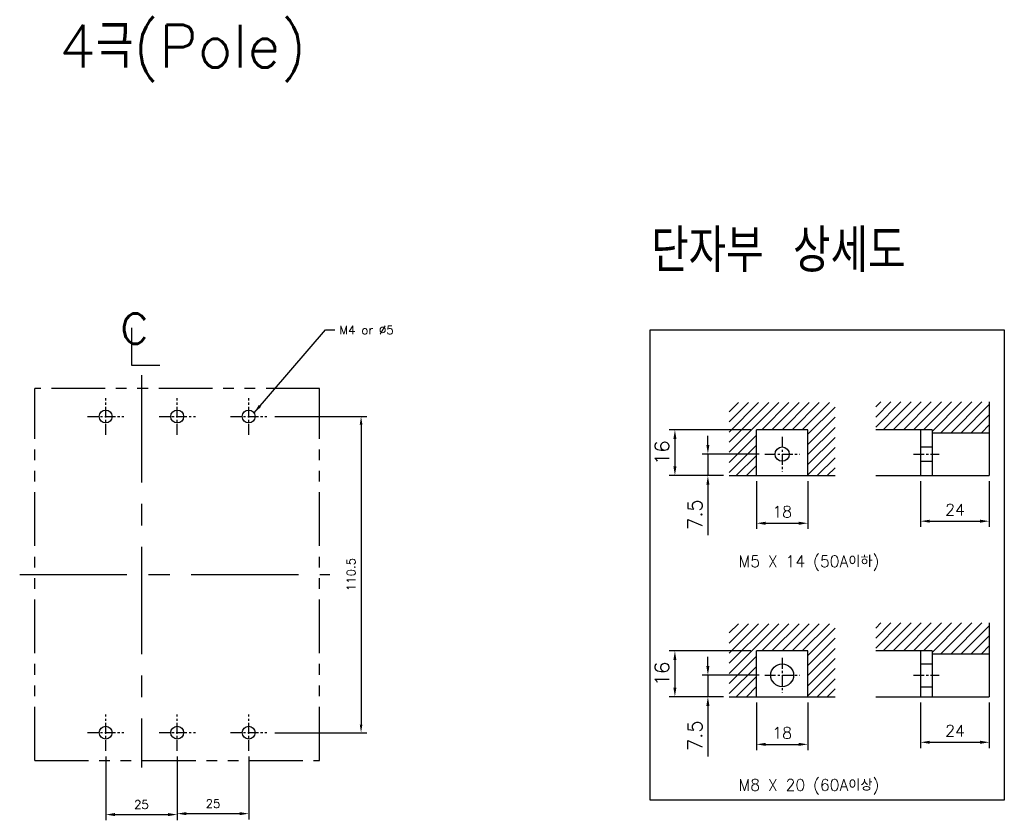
# Model space of a CAD drawing. Extents: x 2148 to 4022, y -907 to 1592.
# Tile 12 of 18: x 3201 to 3545, y 936 to 1216. Entities that reach past the tile are written whole.
import ezdxf

# ---------------------------------------------------------------- set-up
doc = ezdxf.new("R2010")
doc.units = 0
doc.header["$LTSCALE"] = 3
doc.header["$MEASUREMENT"] = 0
doc.linetypes.add('CENTER', pattern=[2, 1.25, -0.25, 0.25, -0.25])
doc.linetypes.add('PHANTOM2', pattern=[1.25, 0.625, -0.125, 0.125, -0.125, 0.125, -0.125])
doc.layers.get('0').update_dxf_attribs({"linetype": 'CONTINUOUS'})
doc.layers.get('Defpoints').update_dxf_attribs({"linetype": 'CONTINUOUS'})
for name, color, linetype in [('AM_VIS', 7, 'CONTINUOUS'), ('cen', 1, 'CENTER'), ('di', 3, 'CONTINUOUS'), ('DIM', 3, 'CONTINUOUS'), ('NOTE', 4, 'CONTINUOUS')]:
    doc.layers.add(name, color=color, linetype=linetype)
doc.styles.add('K25', font='TXT', dxfattribs={"width": 0.9, "height": 2.5, "bigfont": 'TBHAN'})
doc.styles.add('KIM', font='ROMANS.shx', dxfattribs={"height": 5, "bigfont": 'GSG1.shx'})
doc.styles.get("Standard").update_dxf_attribs({"font": 'romans.shx', "height": 3, "bigfont": 'ghs.shx'})
doc.dimstyles.get("Standard").update_dxf_attribs({"dimtxt": 0.18, "dimasz": 0.18, "dimexe": 0.18, "dimexo": 0.0625, "dimgap": 0.09, "dimtad": 0, "dimtih": 1, "dimtoh": 1, "dimdec": 4, "dimzin": 0, "dimdsep": 46, "dimtxsty": 'Standard', "dimcen": 0.09, "dimadec": 0, "dimazin": 0, "dimtfac": 1, "dimtdec": 4, "dimtofl": 0, "dimtmove": 0, "dimatfit": 3, "dimfxl": 0, "dimtolj": 1, "dimtzin": 0, "dimarcsym": 0})
doc.dimstyles.new('STANDARD$0', dxfattribs={"dimtxt": 5, "dimasz": 5, "dimexe": 1, "dimexo": 2, "dimgap": 2, "dimtad": 1, "dimdec": 4, "dimzin": 12, "dimdsep": 46, "dimtxsty": 'KIM', "dimcen": -1, "dimdle": 0.1, "dimadec": 0, "dimazin": 0, "dimtfac": 1, "dimtdec": 4, "dimtmove": 0, "dimatfit": 3, "dimfxl": 0, "dimtolj": 1, "dimtzin": 0, "dimarcsym": 0})
pattern_1 = [(45, (-895.8527, 316.7142), (-1.767767, 1.767767), [])]
pattern_2 = [(45, (-895.8527, 393.9848), (-1.767767, 1.767767), [])]

# ---------------------------------------------------------------- blocks, each defined once
blk = doc.blocks.new('*D26')
at = {"layer": 'Defpoints', "color": 0}
for p in [(3287.77, 1077.54), (3287.77, 967.04), (3319.89, 967.04)]:
    blk.add_point(p, dxfattribs=at)
at = {"layer": 'di'}
for p, q in [((3289.77, 1077.54), (3321.89, 1077.54)), ((3319.89, 1074.74), (3319.89, 969.84)), ((3289.77, 967.04), (3321.89, 967.04))]:
    blk.add_line(p, q, dxfattribs=at)
for points in [[(3319.43, 1074.74), (3320.36, 1074.74), (3319.89, 1077.54)], [(3319.43, 969.84), (3320.36, 969.84), (3319.89, 967.04)]]:
    blk.add_solid(points, dxfattribs=at)
at = {"layer": 'di', "insert": (3316.39, 1022.29), "char_height": 3, "attachment_point": 5, "rotation": 90}
blk.add_mtext('\\A1;110.5', dxfattribs=at)
blk = doc.blocks.new('*D43')
at = {"layer": 'Defpoints', "color": 0}
for p in [(3458.12, 979.61), (3476.12, 979.61), (3476.12, 962.95)]:
    blk.add_point(p, dxfattribs=at)
at = {"layer": 'di'}
for p, q in [((3458.12, 977.61), (3458.12, 960.95)), ((3476.12, 977.61), (3476.12, 960.95)), ((3461.32, 962.95), (3472.92, 962.95))]:
    blk.add_line(p, q, dxfattribs=at)
for points in [[(3461.32, 963.49), (3461.32, 962.42), (3458.12, 962.95)], [(3472.92, 963.49), (3472.92, 962.42), (3476.12, 962.95)]]:
    blk.add_solid(points, dxfattribs=at)
at = {"layer": 'di', "insert": (3467.12, 966.95), "char_height": 4, "attachment_point": 5}
blk.add_mtext('\\A1;18', dxfattribs=at)
blk = doc.blocks.new('*D44')
at = {"layer": 'Defpoints', "color": 0}
for p in [(3515.54, 979.61), (3539.54, 979.61), (3539.54, 963.68)]:
    blk.add_point(p, dxfattribs=at)
at = {"layer": 'di'}
for p, q in [((3515.54, 977.61), (3515.54, 961.68)), ((3539.54, 977.61), (3539.54, 961.68)), ((3518.74, 963.68), (3536.34, 963.68))]:
    blk.add_line(p, q, dxfattribs=at)
for points in [[(3518.74, 964.21), (3518.74, 963.15), (3515.54, 963.68)], [(3536.34, 964.21), (3536.34, 963.15), (3539.54, 963.68)]]:
    blk.add_solid(points, dxfattribs=at)
at = {"layer": 'di', "insert": (3527.54, 967.68), "char_height": 4, "attachment_point": 5}
blk.add_mtext('\\A1;24', dxfattribs=at)
blk = doc.blocks.new('*D45')
at = {"layer": 'Defpoints', "color": 0}
for p in [(3461.09, 987.11), (3441.15, 979.61), (3448.62, 979.61)]:
    blk.add_point(p, dxfattribs=at)
at = {"layer": 'di'}
for p, q in [((3441.15, 990.31), (3441.15, 993.51)), ((3459.09, 987.11), (3439.15, 987.11)), ((3441.15, 987.11), (3441.15, 979.61)), ((3446.62, 979.61), (3439.15, 979.61)), ((3441.15, 976.41), (3441.15, 958.74))]:
    blk.add_line(p, q, dxfattribs=at)
for points in [[(3440.62, 990.31), (3441.68, 990.31), (3441.15, 987.11)], [(3440.62, 976.41), (3441.68, 976.41), (3441.15, 979.61)]]:
    blk.add_solid(points, dxfattribs=at)
at = {"layer": 'di', "insert": (3436.65, 965.98), "char_height": 5, "attachment_point": 5, "rotation": 90, "style": 'KIM'}
blk.add_mtext('\\A1;7.5', dxfattribs=at)
blk = doc.blocks.new('*D46')
at = {"layer": 'Defpoints', "color": 0}
for p in [(3458.12, 995.61), (3429.62, 979.61), (3448.62, 979.61)]:
    blk.add_point(p, dxfattribs=at)
at = {"layer": 'di'}
for p, q in [((3456.12, 995.61), (3427.62, 995.61)), ((3429.62, 992.41), (3429.62, 982.81)), ((3446.62, 979.61), (3427.62, 979.61))]:
    blk.add_line(p, q, dxfattribs=at)
for points in [[(3429.09, 992.41), (3430.15, 992.41), (3429.62, 995.61)], [(3429.09, 982.81), (3430.15, 982.81), (3429.62, 979.61)]]:
    blk.add_solid(points, dxfattribs=at)
at = {"layer": 'di', "insert": (3425.12, 987.61), "char_height": 5, "attachment_point": 5, "rotation": 90, "style": 'KIM'}
blk.add_mtext('\\A1;16', dxfattribs=at)
blk = doc.blocks.new('*D49')
at = {"layer": 'Defpoints', "color": 0}
for p in [(3458.12, 1056.89), (3476.12, 1056.89), (3476.12, 1040.23)]:
    blk.add_point(p, dxfattribs=at)
at = {"layer": 'di'}
for p, q in [((3458.12, 1054.89), (3458.12, 1038.23)), ((3476.12, 1054.89), (3476.12, 1038.23)), ((3461.32, 1040.23), (3472.92, 1040.23))]:
    blk.add_line(p, q, dxfattribs=at)
for points in [[(3461.32, 1040.76), (3461.32, 1039.69), (3458.12, 1040.23)], [(3472.92, 1040.76), (3472.92, 1039.69), (3476.12, 1040.23)]]:
    blk.add_solid(points, dxfattribs=at)
at = {"layer": 'di', "insert": (3467.12, 1044.23), "char_height": 4, "attachment_point": 5}
blk.add_mtext('\\A1;18', dxfattribs=at)
blk = doc.blocks.new('*D50')
at = {"layer": 'Defpoints', "color": 0}
for p in [(3515.54, 1056.89), (3539.54, 1056.89), (3539.54, 1040.95)]:
    blk.add_point(p, dxfattribs=at)
at = {"layer": 'di'}
for p, q in [((3515.54, 1054.89), (3515.54, 1038.95)), ((3539.54, 1054.89), (3539.54, 1038.95)), ((3518.74, 1040.95), (3536.34, 1040.95))]:
    blk.add_line(p, q, dxfattribs=at)
for points in [[(3518.74, 1041.48), (3518.74, 1040.42), (3515.54, 1040.95)], [(3536.34, 1041.48), (3536.34, 1040.42), (3539.54, 1040.95)]]:
    blk.add_solid(points, dxfattribs=at)
at = {"layer": 'di', "insert": (3527.54, 1044.95), "char_height": 4, "attachment_point": 5}
blk.add_mtext('\\A1;24', dxfattribs=at)
blk = doc.blocks.new('*D47')
at = {"layer": 'Defpoints', "color": 0}
for p in [(3461.09, 1064.39), (3441.15, 1056.89), (3448.62, 1056.89)]:
    blk.add_point(p, dxfattribs=at)
at = {"layer": 'di'}
for p, q in [((3441.15, 1067.59), (3441.15, 1070.79)), ((3459.09, 1064.39), (3439.15, 1064.39)), ((3441.15, 1064.39), (3441.15, 1056.89)), ((3446.62, 1056.89), (3439.15, 1056.89)), ((3441.15, 1053.69), (3441.15, 1036.01))]:
    blk.add_line(p, q, dxfattribs=at)
for points in [[(3440.62, 1067.59), (3441.68, 1067.59), (3441.15, 1064.39)], [(3440.62, 1053.69), (3441.68, 1053.69), (3441.15, 1056.89)]]:
    blk.add_solid(points, dxfattribs=at)
at = {"layer": 'di', "insert": (3436.65, 1043.25), "char_height": 5, "attachment_point": 5, "rotation": 90, "style": 'KIM'}
blk.add_mtext('\\A1;7.5', dxfattribs=at)
blk = doc.blocks.new('*D48')
at = {"layer": 'Defpoints', "color": 0}
for p in [(3458.12, 1072.89), (3429.62, 1056.89), (3448.62, 1056.89)]:
    blk.add_point(p, dxfattribs=at)
at = {"layer": 'di'}
for p, q in [((3456.12, 1072.89), (3427.62, 1072.89)), ((3429.62, 1069.69), (3429.62, 1060.09)), ((3446.62, 1056.89), (3427.62, 1056.89))]:
    blk.add_line(p, q, dxfattribs=at)
for points in [[(3429.09, 1069.69), (3430.15, 1069.69), (3429.62, 1072.89)], [(3429.09, 1060.09), (3430.15, 1060.09), (3429.62, 1056.89)]]:
    blk.add_solid(points, dxfattribs=at)
at = {"layer": 'di', "insert": (3425.12, 1064.89), "char_height": 5, "attachment_point": 5, "rotation": 90, "style": 'KIM'}
blk.add_mtext('\\A1;16', dxfattribs=at)
blk = doc.blocks.new('*D76')
at = {"layer": 'Defpoints', "color": 0}
for p in [(3230.61, 960.67), (3255.61, 960.67), (3255.61, 938.41)]:
    blk.add_point(p, dxfattribs=at)
at = {"layer": 'di'}
for p, q in [((3230.61, 958.67), (3230.61, 936.41)), ((3255.61, 958.67), (3255.61, 936.41)), ((3233.81, 938.41), (3252.41, 938.41))]:
    blk.add_line(p, q, dxfattribs=at)
for points in [[(3233.81, 938.95), (3233.81, 937.88), (3230.61, 938.41)], [(3252.41, 938.95), (3252.41, 937.88), (3255.61, 938.41)]]:
    blk.add_solid(points, dxfattribs=at)
at = {"layer": 'di', "insert": (3243.11, 941.91), "char_height": 3, "attachment_point": 5}
blk.add_mtext('\\A1;25', dxfattribs=at)
blk = doc.blocks.new('*D77')
at = {"layer": 'Defpoints', "color": 0}
for p in [(3255.61, 960.67), (3280.61, 960.67), (3280.61, 938.74)]:
    blk.add_point(p, dxfattribs=at)
at = {"layer": 'di'}
for p, q in [((3255.61, 958.67), (3255.61, 936.74)), ((3280.61, 958.67), (3280.61, 936.74)), ((3258.81, 938.74), (3277.41, 938.74))]:
    blk.add_line(p, q, dxfattribs=at)
for points in [[(3258.81, 939.28), (3258.81, 938.21), (3255.61, 938.74)], [(3277.41, 939.28), (3277.41, 938.21), (3280.61, 938.74)]]:
    blk.add_solid(points, dxfattribs=at)
at = {"layer": 'di', "insert": (3268.11, 942.24), "char_height": 3, "attachment_point": 5}
blk.add_mtext('\\A1;25', dxfattribs=at)

msp = doc.modelspace()

# ---------------------------------------------------------------- hatches: boundary and pattern name
at = {"layer": 'di'}
h = msp.add_hatch(dxfattribs=at)
h.set_pattern_fill('ANSI31', color=256, scale=20, style=0)
h.set_pattern_definition(pattern_2)
h.paths.add_polyline_path([(3485.618, 1082.386), (3448.618, 1082.386), (3448.618, 1056.886), (3458.118, 1056.886), (3458.118, 1072.886), (3476.118, 1072.886), (3476.118, 1056.886), (3485.618, 1056.886)])
h = msp.add_hatch(dxfattribs=at)
h.set_pattern_fill('ANSI31', color=256, scale=20, style=0)
h.set_pattern_definition(pattern_2)
h.paths.add_polyline_path([(3539.535, 1082.655), (3499.82, 1082.655), (3499.82, 1072.886), (3519.535, 1072.886), (3519.535, 1071.886), (3539.535, 1071.886)])
h = msp.add_hatch(dxfattribs=at)
h.set_pattern_fill('ANSI31', color=256, scale=20, style=0)
h.set_pattern_definition(pattern_1)
h.paths.add_polyline_path([(3539.535, 1005.384), (3499.82, 1005.384), (3499.82, 995.615), (3519.535, 995.615), (3519.535, 994.615), (3539.535, 994.615)])
h = msp.add_hatch(dxfattribs=at)
h.set_pattern_fill('ANSI31', color=256, scale=20, style=0)
h.set_pattern_definition(pattern_1)
h.paths.add_polyline_path([(3485.618, 1005.115), (3448.618, 1005.115), (3448.618, 979.615), (3458.118, 979.615), (3458.118, 995.615), (3476.118, 995.615), (3476.118, 979.615), (3485.618, 979.615)])

# ---------------------------------------------------------------- linework, layer by layer
for centre in [(3230.611, 1077.541), (3230.611, 1077.541), (3255.611, 1077.541), (3280.611, 1077.541), (3230.611, 967.041), (3230.611, 967.041), (3255.611, 967.041), (3280.611, 967.041)]:
    msp.add_circle(centre, 2.25)
at = {"layer": 'AM_VIS'}
for p, q in [((3539.535, 1082.655), (3539.535, 1056.886)), ((3476.118, 1072.886), (3458.118, 1072.886)), ((3458.118, 1056.886), (3458.118, 1072.886)), ((3476.118, 1056.886), (3476.118, 1072.886)), ((3519.535, 1072.886), (3499.82, 1072.886)), ((3515.535, 1072.886), (3515.535, 1056.886)), ((3519.535, 1072.886), (3519.535, 1056.886)), ((3519.535, 1071.886), (3539.535, 1071.886)), ((3515.535, 1066.886), (3519.535, 1066.886)), ((3515.535, 1061.886), (3519.535, 1061.886)), ((3448.618, 1056.886), (3485.618, 1056.886)), ((3499.82, 1056.886), (3539.535, 1056.886)), ((3539.535, 1005.384), (3539.535, 979.615)), ((3476.118, 995.615), (3458.118, 995.615)), ((3458.118, 979.615), (3458.118, 995.615)), ((3476.118, 979.615), (3476.118, 995.615)), ((3519.535, 995.615), (3499.82, 995.615)), ((3515.535, 995.615), (3515.535, 979.615)), ((3519.535, 995.615), (3519.535, 979.615)), ((3519.535, 994.615), (3539.535, 994.615)), ((3515.535, 991.115), (3519.535, 991.115)), ((3515.535, 983.115), (3519.535, 983.115)), ((3448.618, 979.615), (3485.618, 979.615)), ((3499.82, 979.615), (3539.535, 979.615))]:
    msp.add_line(p, q, dxfattribs=at)
for centre, radius in [((3467.118, 1064.386), 2.5), ((3467.118, 987.115), 4)]:
    msp.add_circle(centre, radius, dxfattribs=at)
at = {"layer": 'cen', "ltscale": 10}
for p, q in [((3243.111, 1091.996), (3243.111, 954.92)), ((3200.529, 1022.292), (3308.984, 1022.292))]:
    msp.add_line(p, q, dxfattribs=at)
at = {"layer": 'cen'}
for p, q in [((3230.611, 1071.173), (3230.611, 1083.91)), ((3255.611, 1071.173), (3255.611, 1083.91)), ((3280.611, 1071.173), (3280.611, 1083.91)), ((3224.242, 1077.542), (3236.98, 1077.542)), ((3249.242, 1077.542), (3261.98, 1077.542)), ((3274.242, 1077.542), (3286.98, 1077.542)), ((3467.118, 1070.412), (3467.118, 1058.359)), ((3461.091, 1064.386), (3473.145, 1064.386)), ((3513.023, 1064.386), (3522.048, 1064.386)), ((3467.118, 993.142), (3467.118, 981.088)), ((3461.091, 987.115), (3473.145, 987.115)), ((3513.023, 987.115), (3522.048, 987.115)), ((3230.611, 960.673), (3230.611, 973.41)), ((3255.611, 960.673), (3255.611, 973.41)), ((3280.611, 960.673), (3280.611, 973.41)), ((3224.242, 967.042), (3236.98, 967.042)), ((3249.242, 967.042), (3261.98, 967.042)), ((3274.242, 967.042), (3286.98, 967.042))]:
    msp.add_line(p, q, dxfattribs=at)
at = {"layer": 'di', "linetype": 'PHANTOM2', "ltscale": 10}
for p, q in [((3205.811, 957.291), (3205.811, 1087.291)), ((3305.411, 1087.291), (3205.811, 1087.291)), ((3305.411, 957.291), (3305.411, 1087.291)), ((3205.811, 957.291), (3305.411, 957.291))]:
    msp.add_line(p, q, dxfattribs=at)
at = {"layer": 'di'}
msp.add_lwpolyline([(3420.966, 1107.784), (3544.792, 1107.784), (3544.792, 943.391), (3420.966, 943.391)], close=True, dxfattribs=at)
at = {"layer": 'NOTE'}
for p, q in [((3239.601, 1108.504), (3239.601, 1095.465)), ((3239.601, 1095.465), (3249.514, 1095.465))]:
    msp.add_line(p, q, dxfattribs=at)

# ---------------------------------------------------------------- texts
at = {"layer": 'di', "attachment_point": 1}
for s, insert, char_height, width in [('{\\Fromans,hgs|c129;4극(Pole)}', (3214.319, 1214.482), 15, 116.39597), ('{\\Fromans,hgs|c129;단자부 상세도}', (3421.322, 1143.003), 15, 135.45529), ('M5 X 14 (50A이하)', (3451.858, 1028.935), 4, 69.82618), ('M8 X 20 (60A이상)', (3451.858, 950.765), 4, 69.82618)]:
    msp.add_mtext(s, dxfattribs=dict(at, insert=insert, char_height=char_height, width=width))
at = {"layer": 'DIM', "insert": (3312.275, 1109.285), "char_height": 3, "attachment_point": 1}
msp.add_mtext('M4 or %%C5', dxfattribs=at)
at = {"layer": 'NOTE', "style": 'K25', "width": 0.9}
msp.add_text('c', height=15.85, dxfattribs=at).set_placement((3235.169, 1102.965))

# ---------------------------------------------------------------- dimensions: what is measured, and where the dimension line sits
at = {"layer": 'di'}
for base, p1, p2, override, picture, middle in [((3319.893, 967.042), (3287.769, 1077.542), (3287.769, 967.042), {"dimtxt": 3, "dimasz": 2.8, "dimexe": 2, "dimdec": 2, "dimzin": 8, "dimtxsty": 'Standard', "dimcen": 0, "dimclrd": 256, "dimclre": 256, "dimclrt": 256, "dimadec": 2, "dimazin": 2, "dimtfac": 0.6, "dimtdec": 2, "dimtzin": 8, "dimlwd": 65535, "dimlwe": 65535, "dimarcsym": 1}, '*D26', (3319.893, 1022.292)), ((3441.151, 1056.886), (3461.091, 1064.386), (3448.618, 1056.886), {"dimtxt": 4, "dimasz": 3.2, "dimexe": 2, "dimdec": 2, "dimzin": 8, "dimcen": 0, "dimclrd": 256, "dimclre": 256, "dimclrt": 256, "dimadec": 2, "dimazin": 2, "dimtfac": 0.6, "dimtdec": 2, "dimtzin": 8, "dimlwd": 65535, "dimlwe": 65535, "dimarcsym": 1}, '*D47', (3441.151, 1043.247)), ((3441.151, 979.615), (3461.091, 987.115), (3448.618, 979.615), {"dimtxt": 4, "dimasz": 3.2, "dimexe": 2, "dimdec": 2, "dimzin": 8, "dimcen": 0, "dimclrd": 256, "dimclre": 256, "dimclrt": 256, "dimadec": 2, "dimazin": 2, "dimtfac": 0.6, "dimtdec": 2, "dimtzin": 8, "dimlwd": 65535, "dimlwe": 65535, "dimarcsym": 1}, '*D45', (3441.151, 965.977))]:
    dim = msp.add_linear_dim(base=base, p1=p1, p2=p2, angle=90, dimstyle='STANDARD$0', override=override, dxfattribs=at)
    dim.commit()
    dim.dimension.update_dxf_attribs({"geometry": picture, "text_midpoint": middle, "dimtype": 160})
for base, p1, p2, picture, middle in [((3429.621, 1056.886), (3458.118, 1072.886), (3448.618, 1056.886), '*D48', (3425.121, 1064.886)), ((3429.621, 979.615), (3458.118, 995.615), (3448.618, 979.615), '*D46', (3425.121, 987.615))]:
    dim = msp.add_linear_dim(base=base, p1=p1, p2=p2, angle=90, dimstyle='STANDARD$0', override={"dimtxt": 4, "dimasz": 3.2, "dimexe": 2, "dimdec": 2, "dimzin": 8, "dimcen": 0, "dimclrd": 256, "dimclre": 256, "dimclrt": 256, "dimadec": 2, "dimazin": 2, "dimtfac": 0.6, "dimtdec": 2, "dimtzin": 8, "dimlwd": 65535, "dimlwe": 65535, "dimarcsym": 1}, dxfattribs=at)
    dim.commit()
    dim.dimension.update_dxf_attribs({"geometry": picture, "text_midpoint": middle})
for base, p1, p2, dimstyle, override, picture, middle in [((3476.118, 1040.225), (3458.118, 1056.886), (3476.118, 1056.886), 'Standard', {"dimtxt": 4, "dimasz": 3.2, "dimexe": 2, "dimexo": 2, "dimgap": 2, "dimtad": 1, "dimtih": 0, "dimtoh": 0, "dimdec": 2, "dimzin": 8, "dimcen": 0, "dimclrd": 256, "dimclre": 256, "dimclrt": 256, "dimadec": 2, "dimazin": 2, "dimtfac": 0.6, "dimtdec": 2, "dimtofl": 1, "dimtzin": 8, "dimlwd": 65535, "dimlwe": 65535, "dimarcsym": 1}, '*D49', (3467.118, 1044.225)), ((3539.535, 1040.951), (3515.535, 1056.886), (3539.535, 1056.886), 'Standard', {"dimtxt": 4, "dimasz": 3.2, "dimexe": 2, "dimexo": 2, "dimgap": 2, "dimtad": 1, "dimtih": 0, "dimtoh": 0, "dimdec": 2, "dimzin": 8, "dimcen": 0, "dimclrd": 256, "dimclre": 256, "dimclrt": 256, "dimadec": 2, "dimazin": 2, "dimtfac": 0.6, "dimtdec": 2, "dimtofl": 1, "dimtzin": 8, "dimlwd": 65535, "dimlwe": 65535, "dimarcsym": 1}, '*D50', (3527.535, 1044.951)), ((3476.118, 962.955), (3458.118, 979.615), (3476.118, 979.615), 'Standard', {"dimtxt": 4, "dimasz": 3.2, "dimexe": 2, "dimexo": 2, "dimgap": 2, "dimtad": 1, "dimtih": 0, "dimtoh": 0, "dimdec": 2, "dimzin": 8, "dimcen": 0, "dimclrd": 256, "dimclre": 256, "dimclrt": 256, "dimadec": 2, "dimazin": 2, "dimtfac": 0.6, "dimtdec": 2, "dimtofl": 1, "dimtzin": 8, "dimlwd": 65535, "dimlwe": 65535, "dimarcsym": 1}, '*D43', (3467.118, 966.955)), ((3539.535, 963.68), (3515.535, 979.615), (3539.535, 979.615), 'Standard', {"dimtxt": 4, "dimasz": 3.2, "dimexe": 2, "dimexo": 2, "dimgap": 2, "dimtad": 1, "dimtih": 0, "dimtoh": 0, "dimdec": 2, "dimzin": 8, "dimcen": 0, "dimclrd": 256, "dimclre": 256, "dimclrt": 256, "dimadec": 2, "dimazin": 2, "dimtfac": 0.6, "dimtdec": 2, "dimtofl": 1, "dimtzin": 8, "dimlwd": 65535, "dimlwe": 65535, "dimarcsym": 1}, '*D44', (3527.535, 967.68)), ((3255.611, 938.413), (3230.611, 960.673), (3255.611, 960.673), 'STANDARD$0', {"dimtxt": 4, "dimasz": 3.2, "dimexe": 2, "dimdec": 2, "dimzin": 8, "dimtxsty": 'Standard', "dimcen": 0, "dimclrd": 256, "dimclre": 256, "dimclrt": 256, "dimadec": 2, "dimazin": 2, "dimtfac": 0.6, "dimtdec": 2, "dimtzin": 8, "dimlwd": 65535, "dimlwe": 65535, "dimarcsym": 1}, '*D76', (3243.111, 941.913)), ((3280.611, 938.744), (3255.611, 960.673), (3280.611, 960.673), 'STANDARD$0', {"dimtxt": 4, "dimasz": 3.2, "dimexe": 2, "dimdec": 2, "dimzin": 8, "dimtxsty": 'Standard', "dimcen": 0, "dimclrd": 256, "dimclre": 256, "dimclrt": 256, "dimadec": 2, "dimazin": 2, "dimtfac": 0.6, "dimtdec": 2, "dimtzin": 8, "dimlwd": 65535, "dimlwe": 65535, "dimarcsym": 1}, '*D77', (3268.111, 942.244))]:
    dim = msp.add_linear_dim(base=base, p1=p1, p2=p2, dimstyle=dimstyle, override=override, dxfattribs=at)
    dim.commit()
    dim.dimension.update_dxf_attribs({"geometry": picture, "text_midpoint": middle})

# ---------------------------------------------------------------- leaders
at = {"layer": 'DIM', "annotation_type": 0, "has_hookline": 1, "hookline_direction": 0, "text_width": 21.429}
msp.add_leader([(3282.456, 1078.83), (3307.475, 1107.785), (3310.675, 1107.785)], dimstyle='Standard', override={"dimscale": 1.6, "dimtxt": 2, "dimasz": 2, "dimexe": 1, "dimexo": 1, "dimgap": 1, "dimtad": 0, "dimtih": 0, "dimtoh": 0, "dimdec": 1, "dimzin": 8, "dimcen": 0, "dimadec": 2, "dimazin": 2, "dimtm": 0.1, "dimtfac": 0.6, "dimtdec": 1, "dimtofl": 1}, dxfattribs=at)

doc.saveas('drawing.dxf')
